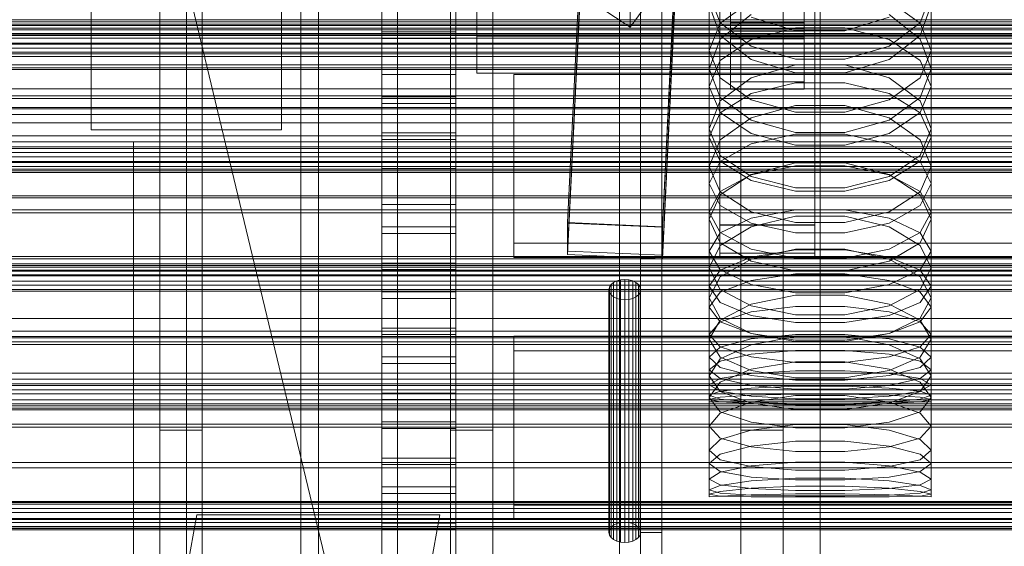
# Model space of a CAD drawing. Header units: millimetres. Extents: x -4738 to 65662, y -68080 to 6847.
# Tile 207 of 256: x -282 to -95, y -34677 to -34577. Entities that reach past the tile are written whole.
import ezdxf

# ---------------------------------------------------------------- set-up
doc = ezdxf.new("R2010")
doc.units = ezdxf.units.MM
for name, color, linetype, lineweight in [('COTAS_O', 1, 'Continuous', 0), ('COTAS_P', 1, 'Continuous', 0), ('frontal_briquetadora', 7, 'Continuous', 0), ('frontal_C01', 7, 'Continuous', 0), ('frontal_C02', 7, 'Continuous', 0), ('frontal_C03', 7, 'Continuous', 0), ('frontal_C04', 7, 'Continuous', 0), ('frontal_mezcladora', 7, 'Continuous', 0), ('frontal_secador', 7, 'Continuous', 0)]:
    doc.layers.add(name, color=color, linetype=linetype, lineweight=lineweight)
doc.dimstyles.new('R19_100', dxfattribs={"dimtxt": 250, "dimasz": 150, "dimexe": 150, "dimexo": 80, "dimgap": 100, "dimtad": 1, "dimtih": 1, "dimtoh": 1, "dimdsep": 46, "dimcen": 0.09, "dimadec": 0, "dimazin": 0, "dimtfac": 1, "dimtdec": 4, "dimtofl": 0, "dimtmove": 0, "dimatfit": 3, "dimfxl": 1, "dimtolj": 1, "dimtzin": 0, "dimarcsym": 0})

# ---------------------------------------------------------------- blocks, each defined once
blk = doc.blocks.new('DIM_R31_49')
at = {"layer": 'COTAS_P'}
for p, q in [((-150, -32300), (550, -32300)), ((550, -32300), (505, -32450)), ((550, -34900), (550, -32300)), ((550, -32300), (595, -32450)), ((550, -34900), (505, -34750)), ((550, -34900), (595, -34750)), ((-150, -34900), (550, -34900))]:
    blk.add_line(p, q, dxfattribs=at)
blk.add_text('2600 P', height=250, rotation=90, dxfattribs=at).set_placement((450, -33600))
blk = doc.blocks.new('DIM_R31_51')
at = {"layer": 'COTAS_O'}
for p, q in [((-650, -33700), (50, -33700)), ((50, -33700), (5, -33850)), ((50, -34900), (50, -33700)), ((50, -33700), (95, -33850)), ((50, -34900), (5, -34750)), ((50, -34900), (95, -34750)), ((-650, -34900), (50, -34900))]:
    blk.add_line(p, q, dxfattribs=at)
blk.add_text('1200 O', height=250, rotation=90, dxfattribs=at).set_placement((-50, -34300))
blk = doc.blocks.new('DIM_R31_52')
at = {"layer": 'COTAS_O'}
for p, q in [((-650, -34200), (-500, -34155)), ((650, -34200), (500, -34155)), ((-650, -34900), (-650, -34200)), ((-650, -34200), (650, -34200)), ((-650, -34200), (-500, -34245)), ((650, -34200), (500, -34245)), ((650, -34900), (650, -34200))]:
    blk.add_line(p, q, dxfattribs=at)
blk.add_text('1300 O', height=250, dxfattribs=at).set_placement((0, -34100))
blk = doc.blocks.new('DIM_R31_57')
at = {"layer": 'COTAS_P'}
for p, q in [((-305, -34680), (395, -34680)), ((395, -34680), (350, -34830)), ((395, -36000), (395, -34680)), ((395, -34680), (440, -34830)), ((395, -36000), (350, -35850)), ((395, -36000), (440, -35850)), ((-305, -36000), (395, -36000))]:
    blk.add_line(p, q, dxfattribs=at)
blk.add_text('1320 P', height=250, rotation=90, dxfattribs=at).set_placement((295, -35340))

msp = doc.modelspace()

# ---------------------------------------------------------------- linework, layer by layer
at = {"layer": 'frontal_briquetadora'}
for p, q in [((-430, -33820), (-223.45, -34680)), ((-210, -34680), (-210, -33820)), ((-210, -34680), (-210, -34260)), ((-210, -34680), (-210, -34305)), ((-164, -34454.149), (-164, -34674)), ((-160, -34674), (-160, -34454.149)), ((-210, -34471), (-210, -34680)), ((-160, -34478.149), (-160, -34698)), ((-160, -34703.142), (-160, -34483.291)), ((-160, -34483.291), (-160, -34691.652)), ((-160, -34698.08), (-160, -34489.719)), ((-160, -34489.719), (-160, -34692.717)), ((-168, -34689.16), (-168, -34492.29)), ((-164, -34695.288), (-164, -34492.29)), ((-160, -34695.288), (-160, -34492.29)), ((-160, -34492.29), (-160, -34689.16)), ((-210, -34496), (-210, -34680)), ((-168, -34497.432), (-168, -34694.302)), ((-160, -34694.302), (-160, -34497.432)), ((-195, -34580), (-195, -34530)), ((-195, -34537), (-195, -34587)), ((-160, -34572.218), (-160, -34584.801)), ((-151, -34571.912), (-151, -34586.193)), ((-151, -34571.912), (-148.92, -34577.459)), ((-111.08, -34577.459), (-109, -34571.912)), ((-109, -34571.912), (-109, -34586.193)), ((-160, -34572.623), (-160, -34585.182)), ((-160, -34585.562), (-160, -34573.027)), ((-143.093, -34573.39), (-148.92, -34577.548)), ((-111.08, -34577.548), (-116.907, -34573.39)), ((-151, -34574.101), (-148.92, -34579.916)), ((-143.094, -34575.925), (-148.92, -34580.562)), ((-111.08, -34580.562), (-116.906, -34575.925)), ((-111.08, -34579.916), (-109, -34574.101)), ((-148.92, -34577.548), (-151, -34582.734)), ((-148.92, -34577.459), (-143.093, -34581.907)), ((-134.674, -34578.991), (-143.094, -34576.409)), ((-116.906, -34576.409), (-125.326, -34578.991)), ((-116.907, -34581.907), (-111.08, -34577.459)), ((-109, -34582.734), (-111.08, -34577.548)), ((-143.093, -34580.641), (-134.673, -34578.443)), ((-125.326, -34578.991), (-134.674, -34578.991)), ((-134.673, -34578.443), (-125.327, -34578.443)), ((-125.327, -34578.443), (-116.907, -34580.641)), ((-195, -34587), (-195, -34580)), ((195, -34580), (-195, -34580)), ((-148.92, -34580.562), (-151, -34586.193)), ((-148.92, -34579.916), (-143.094, -34584.461)), ((-148.92, -34584.6), (-143.093, -34580.641)), ((-116.907, -34580.641), (-111.08, -34584.6)), ((-116.906, -34584.461), (-111.08, -34579.916)), ((-109, -34586.193), (-111.08, -34580.562)), ((-151, -34582.734), (-151, -34597.535)), ((-151, -34582.734), (-148.92, -34587.919)), ((-143.093, -34581.907), (-134.673, -34584.376)), ((-125.327, -34584.376), (-116.907, -34581.907)), ((-111.08, -34587.919), (-109, -34582.734)), ((-109, -34582.734), (-109, -34597.535)), ((-160, -34584.801), (-160, -34596.589)), ((-160, -34585.182), (-160, -34596.944)), ((-151, -34589.538), (-148.92, -34584.6)), ((-143.094, -34584.461), (-134.674, -34586.939)), ((-134.673, -34584.376), (-125.327, -34584.376)), ((-125.326, -34586.939), (-116.906, -34584.461)), ((-111.08, -34584.6), (-109, -34589.538)), ((195, -34587), (-195, -34587)), ((-160, -34597.299), (-160, -34585.562)), ((-148.92, -34591.656), (-151, -34586.193)), ((-143.094, -34587.908), (-134.674, -34585.444)), ((-134.674, -34585.444), (-125.326, -34585.444)), ((-134.674, -34586.939), (-125.326, -34586.939)), ((-125.326, -34585.444), (-116.906, -34587.908)), ((-109, -34586.193), (-111.08, -34591.656)), ((-148.92, -34592.262), (-143.094, -34587.908)), ((-148.92, -34587.919), (-143.093, -34592.078)), ((-143.093, -34590.901), (-134.673, -34588.873)), ((-134.673, -34588.873), (-125.327, -34588.873)), ((-125.327, -34588.873), (-116.907, -34590.901)), ((-116.907, -34592.078), (-111.08, -34587.919)), ((-116.906, -34587.908), (-111.08, -34592.262)), ((-151, -34589.538), (-151, -34604.666)), ((-148.92, -34594.475), (-151, -34589.538)), ((-109, -34589.538), (-111.08, -34594.475)), ((-109, -34589.538), (-109, -34604.666)), ((-151, -34597.535), (-148.92, -34592.262)), ((-148.92, -34594.554), (-143.093, -34590.901)), ((-143.094, -34595.915), (-148.92, -34591.656)), ((-148.92, -34591.656), (-143.094, -34595.915)), ((-143.093, -34592.078), (-134.673, -34594.385)), ((-125.327, -34594.385), (-116.907, -34592.078)), ((-116.907, -34590.901), (-111.08, -34594.554)), ((-111.08, -34591.656), (-116.906, -34595.915)), ((-116.906, -34595.915), (-111.08, -34591.656)), ((-111.08, -34592.262), (-109, -34597.535)), ((-151, -34599.11), (-148.92, -34594.554)), ((-143.093, -34598.435), (-148.92, -34594.475)), ((-134.674, -34593.122), (-143.094, -34595.48)), ((-125.326, -34593.122), (-134.674, -34593.122)), ((-134.673, -34594.385), (-125.327, -34594.385)), ((-116.906, -34595.48), (-125.326, -34593.122)), ((-111.08, -34594.475), (-116.907, -34598.435)), ((-111.08, -34594.554), (-109, -34599.11)), ((-143.094, -34595.48), (-148.92, -34599.639)), ((-134.674, -34598.232), (-143.094, -34595.915)), ((-143.094, -34595.915), (-134.674, -34598.232)), ((-116.906, -34595.915), (-125.326, -34598.232)), ((-125.326, -34598.232), (-116.906, -34595.915)), ((-111.08, -34599.639), (-116.906, -34595.48)), ((-160, -34596.589), (-160, -34607.552)), ((-160, -34596.944), (-160, -34607.881)), ((-160, -34608.209), (-160, -34597.299)), ((-148.92, -34602.633), (-151, -34597.535)), ((-125.326, -34598.232), (-134.674, -34598.232)), ((-109, -34597.535), (-111.08, -34602.634)), ((-151, -34599.11), (-151, -34614.698)), ((-151, -34599.11), (-148.92, -34603.666)), ((-148.92, -34599.639), (-151, -34604.666)), ((-134.673, -34600.632), (-143.093, -34598.435)), ((-134.673, -34598.547), (-143.093, -34600.4)), ((-125.327, -34598.547), (-134.673, -34598.547)), ((-116.907, -34598.435), (-125.327, -34600.632)), ((-116.907, -34600.4), (-125.327, -34598.547)), ((-111.08, -34603.666), (-109, -34599.11)), ((-109, -34604.666), (-111.08, -34599.639)), ((-109, -34599.11), (-109, -34614.698)), ((-143.093, -34600.4), (-148.92, -34603.738)), ((-125.327, -34600.632), (-134.673, -34600.632)), ((-111.08, -34603.738), (-116.907, -34600.4)), ((-148.92, -34603.738), (-151, -34607.901)), ((-143.094, -34606.596), (-148.92, -34602.633)), ((-148.92, -34603.666), (-143.093, -34607.319)), ((-116.907, -34607.319), (-111.08, -34603.666)), ((-111.08, -34602.634), (-116.906, -34606.596)), ((-109, -34607.901), (-111.08, -34603.738)), ((-151, -34604.666), (-148.92, -34609.515)), ((-134.674, -34603.999), (-143.094, -34606.192)), ((-143.093, -34606.298), (-134.673, -34604.564)), ((-125.326, -34603.999), (-134.674, -34603.999)), ((-134.673, -34604.564), (-125.327, -34604.564)), ((-125.327, -34604.564), (-116.907, -34606.298)), ((-116.906, -34606.192), (-125.326, -34603.999)), ((-111.08, -34609.515), (-109, -34604.666)), ((-160, -34607.552), (-160, -34617.661)), ((-143.094, -34606.192), (-148.92, -34610.051)), ((-148.92, -34609.422), (-143.093, -34606.298)), ((-134.674, -34608.746), (-143.094, -34606.596)), ((-143.093, -34607.319), (-134.673, -34609.347)), ((-125.327, -34609.347), (-116.907, -34607.319)), ((-116.906, -34606.596), (-125.326, -34608.746)), ((-116.907, -34606.298), (-111.08, -34609.422)), ((-111.08, -34610.051), (-116.906, -34606.192)), ((-160, -34607.881), (-160, -34617.962)), ((-160, -34618.263), (-160, -34608.209)), ((-151, -34607.901), (-151, -34623.913)), ((-151, -34607.901), (-148.92, -34612.065)), ((-151, -34613.318), (-148.92, -34609.422)), ((-125.326, -34608.746), (-134.674, -34608.746)), ((-134.673, -34609.347), (-125.327, -34609.347)), ((-111.08, -34612.065), (-109, -34607.901)), ((-111.08, -34609.422), (-109, -34613.318)), ((-109, -34607.901), (-109, -34623.913)), ((-148.92, -34610.051), (-151, -34614.698)), ((-148.92, -34609.515), (-143.094, -34613.274)), ((-116.906, -34613.274), (-111.08, -34609.515)), ((-109, -34614.698), (-111.08, -34610.051)), ((-148.92, -34612.065), (-143.093, -34615.403)), ((-143.093, -34614.479), (-134.673, -34612.927)), ((-134.673, -34612.927), (-125.327, -34612.927)), ((-125.327, -34612.927), (-116.907, -34614.479)), ((-116.907, -34615.403), (-111.08, -34612.065)), ((-151, -34613.318), (-151, -34629.59)), ((-148.92, -34617.214), (-151, -34613.318)), ((-148.92, -34619.163), (-151, -34614.698)), ((-148.92, -34617.275), (-143.093, -34614.479)), ((-143.094, -34613.274), (-134.674, -34615.311)), ((-143.094, -34616.105), (-134.674, -34614.083)), ((-134.674, -34614.083), (-125.326, -34614.083)), ((-125.326, -34615.311), (-116.906, -34613.274)), ((-125.326, -34614.083), (-116.906, -34616.105)), ((-116.907, -34614.479), (-111.08, -34617.275)), ((-109, -34613.318), (-111.08, -34617.214)), ((-109, -34614.698), (-111.08, -34619.163)), ((-109, -34613.318), (-109, -34629.59)), ((-148.92, -34619.655), (-143.094, -34616.105)), ((-143.093, -34615.403), (-134.673, -34617.256)), ((-134.674, -34615.311), (-125.326, -34615.311)), ((-125.327, -34617.256), (-116.907, -34615.403)), ((-116.906, -34616.105), (-111.08, -34619.655)), ((-160, -34617.661), (-160, -34626.89)), ((-160, -34617.962), (-160, -34627.164)), ((-160, -34627.437), (-160, -34618.263)), ((-151, -34620.762), (-148.92, -34617.275)), ((-143.093, -34620.338), (-148.92, -34617.214)), ((-134.673, -34617.256), (-125.327, -34617.256)), ((-111.08, -34617.214), (-116.907, -34620.338)), ((-111.08, -34617.275), (-109, -34620.762)), ((-151, -34623.913), (-148.92, -34619.655)), ((-143.094, -34622.61), (-148.92, -34619.163)), ((-134.674, -34620.353), (-143.094, -34622.259)), ((-134.673, -34622.072), (-143.093, -34620.338)), ((-134.673, -34620.476), (-143.093, -34621.842)), ((-125.326, -34620.353), (-134.674, -34620.353)), ((-125.327, -34620.476), (-134.673, -34620.476)), ((-116.907, -34620.338), (-125.327, -34622.072)), ((-116.907, -34621.842), (-125.327, -34620.476)), ((-116.906, -34622.259), (-125.326, -34620.353)), ((-111.08, -34619.163), (-116.906, -34622.61)), ((-111.08, -34619.655), (-109, -34623.913)), ((-151, -34620.762), (-151, -34637.392)), ((-151, -34620.762), (-148.92, -34624.249)), ((-143.093, -34621.842), (-148.92, -34624.303)), ((-143.094, -34622.259), (-148.92, -34625.598)), ((-125.327, -34622.072), (-134.673, -34622.072)), ((-111.08, -34624.303), (-116.907, -34621.842)), ((-111.08, -34625.598), (-116.906, -34622.259)), ((-111.08, -34624.249), (-109, -34620.762)), ((-109, -34620.762), (-109, -34637.392)), ((-148.92, -34627.982), (-151, -34623.913)), ((-148.92, -34624.303), (-151, -34627.373)), ((-148.92, -34624.249), (-143.093, -34627.045)), ((-134.674, -34624.472), (-143.094, -34622.61)), ((-116.906, -34622.61), (-125.326, -34624.472)), ((-116.907, -34627.045), (-111.08, -34624.249)), ((-109, -34623.913), (-111.08, -34627.982)), ((-109, -34627.373), (-111.08, -34624.303)), ((-168.5, -34626.367), (-167.776, -34626.175)), ((-167.776, -34626.175), (-167, -34626.109)), ((-167.776, -34626.175), (-167.776, -34672.137)), ((-167, -34626.109), (-166.224, -34626.175)), ((-167, -34626.109), (-167, -34672.072)), ((-166.224, -34626.175), (-165.5, -34626.367)), ((-166.224, -34626.175), (-166.224, -34672.137)), ((-148.92, -34625.598), (-151, -34629.59)), ((-143.093, -34626.287), (-134.673, -34625.047)), ((-125.326, -34624.472), (-134.674, -34624.472)), ((-134.673, -34625.047), (-125.327, -34625.047)), ((-125.327, -34625.047), (-116.907, -34626.287)), ((-109, -34629.59), (-111.08, -34625.598)), ((-170, -34628.037), (-169.898, -34627.538)), ((-169.898, -34628.536), (-170, -34628.037)), ((-170, -34674), (-170, -34628.037)), ((-169.898, -34627.538), (-169.598, -34627.073)), ((-169.898, -34627.538), (-169.898, -34673.501)), ((-169.598, -34627.073), (-169.121, -34626.674)), ((-169.598, -34627.073), (-169.598, -34673.036)), ((-169.121, -34626.674), (-168.5, -34626.367)), ((-169.121, -34626.674), (-169.121, -34672.636)), ((-168.5, -34626.367), (-168.5, -34672.33)), ((-165.5, -34626.367), (-164.879, -34626.674)), ((-165.5, -34626.367), (-165.5, -34672.33)), ((-164.879, -34626.674), (-164.402, -34627.073)), ((-164.879, -34626.674), (-164.879, -34672.636)), ((-164.402, -34627.073), (-164.102, -34627.538)), ((-164.402, -34627.073), (-164.402, -34673.036)), ((-164.102, -34627.538), (-164, -34628.037)), ((-164.102, -34627.538), (-164.102, -34673.501)), ((-164, -34628.037), (-164.102, -34628.536)), ((-164, -34628.037), (-164, -34674)), ((-160, -34626.89), (-160, -34635.216)), ((-160, -34627.164), (-160, -34635.461)), ((-160, -34635.706), (-160, -34627.437)), ((-151, -34627.373), (-151, -34644.321)), ((-151, -34627.373), (-148.92, -34630.442)), ((-148.92, -34628.522), (-143.093, -34626.287)), ((-143.094, -34631.109), (-148.92, -34627.982)), ((-143.093, -34627.045), (-134.673, -34628.597)), ((-125.327, -34628.597), (-116.907, -34627.045)), ((-116.907, -34626.287), (-111.08, -34628.522)), ((-111.08, -34627.982), (-116.906, -34631.109)), ((-111.08, -34630.442), (-109, -34627.373)), ((-109, -34627.373), (-109, -34644.321)), ((-169.598, -34629.002), (-169.898, -34628.536)), ((-169.898, -34628.536), (-169.898, -34674.499)), ((-169.121, -34629.401), (-169.598, -34629.002)), ((-169.598, -34629.002), (-169.598, -34674.964)), ((-168.5, -34629.707), (-169.121, -34629.401)), ((-169.121, -34629.401), (-169.121, -34675.364)), ((-167.776, -34629.9), (-168.5, -34629.707)), ((-168.5, -34629.707), (-168.5, -34675.67)), ((-167, -34629.966), (-167.776, -34629.9)), ((-167.776, -34629.9), (-167.776, -34675.863)), ((-166.224, -34629.9), (-167, -34629.966)), ((-167, -34629.966), (-167, -34675.928)), ((-165.5, -34629.707), (-166.224, -34629.9)), ((-166.224, -34629.9), (-166.224, -34675.863)), ((-164.879, -34629.401), (-165.5, -34629.707)), ((-165.5, -34629.707), (-165.5, -34675.67)), ((-164.402, -34629.002), (-164.879, -34629.401)), ((-164.879, -34629.401), (-164.879, -34675.364)), ((-164.102, -34628.536), (-164.402, -34629.002)), ((-164.402, -34629.002), (-164.402, -34674.964)), ((-164.102, -34628.536), (-164.102, -34674.499)), ((-151, -34631.309), (-148.92, -34628.522)), ((-151, -34629.59), (-148.92, -34633.39)), ((-134.674, -34629.063), (-143.094, -34630.791)), ((-125.326, -34629.063), (-134.674, -34629.063)), ((-134.673, -34628.597), (-125.327, -34628.597)), ((-116.906, -34630.791), (-125.326, -34629.063)), ((-111.08, -34628.522), (-109, -34631.309)), ((-111.08, -34633.39), (-109, -34629.59)), ((-151, -34631.309), (-151, -34648.447)), ((-148.92, -34634.097), (-151, -34631.309)), ((-148.92, -34630.442), (-143.093, -34632.904)), ((-143.094, -34630.791), (-148.92, -34633.807)), ((-134.674, -34632.791), (-143.094, -34631.109)), ((-143.093, -34632.248), (-134.673, -34631.199)), ((-134.673, -34631.199), (-125.327, -34631.199)), ((-125.327, -34631.199), (-116.907, -34632.248)), ((-116.906, -34631.109), (-125.326, -34632.791)), ((-116.907, -34632.904), (-111.08, -34630.442)), ((-111.08, -34633.807), (-116.906, -34630.791)), ((-109, -34631.309), (-111.08, -34634.097)), ((-109, -34631.309), (-109, -34648.447)), ((-148.92, -34634.139), (-143.093, -34632.248)), ((-148.92, -34633.39), (-143.094, -34636.299)), ((-143.093, -34632.904), (-134.673, -34634.27)), ((-125.326, -34632.791), (-134.674, -34632.791)), ((-125.327, -34634.27), (-116.907, -34632.904)), ((-116.907, -34632.248), (-111.08, -34634.139)), ((-116.906, -34636.299), (-111.08, -34633.39)), ((-160, -34635.216), (-160, -34642.617)), ((-160, -34635.461), (-160, -34642.833)), ((-148.92, -34633.807), (-151, -34637.392)), ((-151, -34636.498), (-148.92, -34634.139)), ((-143.093, -34636.332), (-148.92, -34634.097)), ((-134.673, -34634.27), (-125.327, -34634.27)), ((-111.08, -34634.097), (-116.907, -34636.332)), ((-109, -34637.392), (-111.08, -34633.807)), ((-111.08, -34634.139), (-109, -34636.498)), ((-160, -34643.049), (-160, -34635.706)), ((-151, -34636.498), (-151, -34653.884)), ((-151, -34636.498), (-148.92, -34638.856)), ((-148.92, -34640.781), (-151, -34637.392)), ((-143.093, -34637.349), (-148.92, -34638.892)), ((-143.094, -34636.299), (-134.674, -34637.86)), ((-143.094, -34638.466), (-134.674, -34636.92)), ((-134.673, -34637.572), (-143.093, -34636.332)), ((-134.673, -34636.493), (-143.093, -34637.349)), ((-134.674, -34636.92), (-125.326, -34636.92)), ((-125.327, -34636.493), (-134.673, -34636.493)), ((-116.907, -34636.332), (-125.327, -34637.572)), ((-116.907, -34637.349), (-125.327, -34636.493)), ((-125.326, -34637.86), (-116.906, -34636.299)), ((-125.326, -34636.92), (-116.906, -34638.466)), ((-111.08, -34638.892), (-116.907, -34637.349)), ((-111.08, -34638.856), (-109, -34636.498)), ((-109, -34637.392), (-111.08, -34640.781)), ((-109, -34636.498), (-109, -34653.884)), ((-148.92, -34638.892), (-151, -34640.815)), ((-148.92, -34641.151), (-143.094, -34638.466)), ((-148.92, -34638.856), (-143.093, -34640.747)), ((-134.674, -34637.86), (-125.326, -34637.86)), ((-125.327, -34637.572), (-134.673, -34637.572)), ((-116.907, -34640.747), (-111.08, -34638.856)), ((-116.906, -34638.466), (-111.08, -34641.151)), ((-109, -34640.815), (-111.08, -34638.892)), ((-151, -34640.815), (-151, -34658.409)), ((-151, -34640.815), (-148.92, -34642.739)), ((-151, -34644.321), (-148.92, -34641.151)), ((-148.92, -34641.573), (-143.093, -34640.265)), ((-143.094, -34643.357), (-148.92, -34640.781)), ((-143.093, -34640.265), (-134.673, -34639.539)), ((-143.093, -34640.747), (-134.673, -34641.797)), ((-134.673, -34639.539), (-125.327, -34639.539)), ((-125.327, -34639.539), (-116.907, -34640.265)), ((-125.327, -34641.797), (-116.907, -34640.747)), ((-116.907, -34640.265), (-111.08, -34641.573)), ((-111.08, -34640.781), (-116.906, -34643.357)), ((-111.08, -34642.739), (-109, -34640.815)), ((-111.08, -34641.151), (-109, -34644.321)), ((-109, -34640.815), (-109, -34658.409)), ((-160, -34642.617), (-160, -34649.075)), ((-160, -34642.833), (-160, -34649.261)), ((-160, -34649.447), (-160, -34643.049)), ((-151, -34643.204), (-148.92, -34641.573)), ((-148.92, -34642.739), (-143.093, -34644.281)), ((-134.674, -34641.675), (-143.094, -34643.097)), ((-125.326, -34641.675), (-134.674, -34641.675)), ((-134.673, -34641.797), (-125.327, -34641.797)), ((-116.906, -34643.097), (-125.326, -34641.675)), ((-116.907, -34644.281), (-111.08, -34642.739)), ((-111.08, -34641.573), (-109, -34643.204)), ((-151, -34643.204), (-151, -34660.914)), ((-148.92, -34644.835), (-151, -34643.204)), ((-148.92, -34647.291), (-151, -34644.321)), ((-151, -34646.048), (-148.92, -34644.859)), ((-143.094, -34643.097), (-148.92, -34645.558)), ((-148.92, -34644.859), (-143.093, -34643.905)), ((-143.093, -34646.144), (-148.92, -34644.835)), ((-134.674, -34644.733), (-143.094, -34643.357)), ((-143.093, -34643.905), (-134.673, -34643.376)), ((-143.093, -34644.281), (-134.673, -34645.137)), ((-125.326, -34644.733), (-134.674, -34644.733)), ((-134.673, -34643.376), (-125.327, -34643.376)), ((-125.327, -34643.376), (-116.907, -34643.905)), ((-125.327, -34645.137), (-116.907, -34644.281)), ((-116.906, -34643.357), (-125.326, -34644.733)), ((-116.907, -34643.905), (-111.08, -34644.859)), ((-111.08, -34644.835), (-116.907, -34646.144)), ((-111.08, -34645.558), (-116.906, -34643.097)), ((-109, -34643.204), (-111.08, -34644.835)), ((-109, -34644.321), (-111.08, -34647.291)), ((-111.08, -34644.859), (-109, -34646.048)), ((-109, -34643.204), (-109, -34660.914)), ((-148.92, -34645.558), (-151, -34648.447)), ((-151, -34646.048), (-151, -34663.894)), ((-151, -34646.048), (-148.92, -34647.238)), ((-143.093, -34646.656), (-148.92, -34647.254)), ((-134.673, -34646.869), (-143.093, -34646.144)), ((-134.673, -34646.325), (-143.093, -34646.656)), ((-134.673, -34645.137), (-125.327, -34645.137)), ((-125.327, -34646.325), (-134.673, -34646.325)), ((-116.907, -34646.144), (-125.327, -34646.869)), ((-116.907, -34646.656), (-125.327, -34646.325)), ((-111.08, -34647.254), (-116.907, -34646.656)), ((-109, -34648.447), (-111.08, -34645.558)), ((-111.08, -34647.238), (-109, -34646.048)), ((-109, -34646.048), (-109, -34663.894)), ((-148.92, -34647.254), (-151, -34647.998)), ((-151, -34647.998), (-151, -34665.938)), ((-151, -34647.998), (-148.92, -34648.743)), ((-151, -34648.799), (-148.92, -34648.352)), ((-151, -34648.447), (-148.92, -34651.133)), ((-148.92, -34647.238), (-143.093, -34648.191)), ((-143.094, -34649.528), (-148.92, -34647.291)), ((-148.92, -34648.352), (-143.093, -34647.994)), ((-134.674, -34648.069), (-143.094, -34649.303)), ((-143.093, -34647.994), (-134.673, -34647.795)), ((-143.093, -34648.191), (-134.673, -34648.721)), ((-125.326, -34648.069), (-134.674, -34648.069)), ((-125.327, -34646.869), (-134.673, -34646.869)), ((-134.673, -34647.795), (-125.327, -34647.795)), ((-125.327, -34647.795), (-116.907, -34647.994)), ((-125.327, -34648.721), (-116.907, -34648.191)), ((-116.906, -34649.303), (-125.326, -34648.069)), ((-116.907, -34648.191), (-111.08, -34647.238)), ((-116.907, -34647.994), (-111.08, -34648.352)), ((-111.08, -34647.291), (-116.906, -34649.528)), ((-109, -34647.998), (-111.08, -34647.254)), ((-111.08, -34648.743), (-109, -34647.998)), ((-111.08, -34648.352), (-109, -34648.799)), ((-111.08, -34651.133), (-109, -34648.447)), ((-109, -34647.998), (-109, -34665.938)), ((-160, -34649.075), (-160, -34654.572)), ((-160, -34649.261), (-160, -34654.728)), ((-160, -34654.883), (-160, -34649.447)), ((-151, -34648.799), (-151, -34666.778)), ((-148.92, -34649.246), (-151, -34648.799)), ((-151, -34649.25), (-151, -34667.25)), ((-151, -34649.25), (-148.92, -34649.25)), ((-148.92, -34648.743), (-143.093, -34649.34)), ((-143.093, -34649.605), (-148.92, -34649.246)), ((-148.92, -34649.25), (-143.093, -34649.25)), ((-143.094, -34649.303), (-148.92, -34651.424)), ((-134.674, -34650.715), (-143.094, -34649.528)), ((-143.093, -34649.25), (-134.673, -34649.25)), ((-143.093, -34649.34), (-134.673, -34649.671)), ((-134.673, -34649.804), (-143.093, -34649.605)), ((-134.673, -34648.721), (-125.327, -34648.721)), ((-134.673, -34649.25), (-125.327, -34649.25)), ((-134.673, -34649.671), (-125.327, -34649.671)), ((-125.327, -34649.804), (-134.673, -34649.804)), ((-125.327, -34649.25), (-116.907, -34649.25)), ((-125.327, -34649.671), (-116.907, -34649.34)), ((-116.907, -34649.605), (-125.327, -34649.804)), ((-116.906, -34649.528), (-125.326, -34650.715)), ((-116.907, -34649.34), (-111.08, -34648.743)), ((-111.08, -34649.246), (-116.907, -34649.605)), ((-116.907, -34649.25), (-111.08, -34649.25)), ((-111.08, -34651.424), (-116.906, -34649.303)), ((-109, -34648.799), (-111.08, -34649.246)), ((-111.08, -34649.25), (-109, -34649.25)), ((-109, -34648.799), (-109, -34666.778)), ((-109, -34649.25), (-109, -34667.25)), ((-148.92, -34651.424), (-151, -34653.884)), ((-148.92, -34651.133), (-143.094, -34653.142)), ((-125.326, -34650.715), (-134.674, -34650.715)), ((-116.906, -34653.142), (-111.08, -34651.133)), ((-109, -34653.884), (-111.08, -34651.424)), ((-148.92, -34656.141), (-151, -34653.884)), ((-143.094, -34653.142), (-134.674, -34654.2)), ((-143.094, -34654.607), (-134.674, -34653.565)), ((-134.674, -34653.565), (-125.326, -34653.565)), ((-134.674, -34654.2), (-125.326, -34654.2)), ((-125.326, -34654.2), (-116.906, -34653.142)), ((-125.326, -34653.565), (-116.906, -34654.607)), ((-109, -34653.884), (-111.08, -34656.141)), ((-160, -34654.572), (-160, -34659.095)), ((-160, -34654.728), (-160, -34659.221)), ((-160, -34659.345), (-160, -34654.883)), ((-148.92, -34656.382), (-143.094, -34654.607)), ((-116.906, -34654.607), (-111.08, -34656.382)), ((-151, -34658.409), (-148.92, -34656.382)), ((-143.094, -34657.802), (-148.92, -34656.141)), ((-143.094, -34657.636), (-148.92, -34659.178)), ((-134.674, -34656.722), (-143.094, -34657.636)), ((-134.674, -34658.667), (-143.094, -34657.802)), ((-125.326, -34656.723), (-134.674, -34656.722)), ((-116.906, -34657.636), (-125.326, -34656.723)), ((-116.906, -34657.802), (-125.326, -34658.667)), ((-111.08, -34656.141), (-116.906, -34657.802)), ((-111.08, -34659.178), (-116.906, -34657.636)), ((-111.08, -34656.382), (-109, -34658.409)), ((-160, -34659.095), (-160, -34662.632)), ((-160, -34659.221), (-160, -34662.727)), ((-160, -34662.82), (-160, -34659.345)), ((-148.92, -34660.23), (-151, -34658.409)), ((-148.92, -34659.178), (-151, -34660.914)), ((-125.326, -34658.667), (-134.674, -34658.667)), ((-109, -34658.409), (-111.08, -34660.23)), ((-109, -34660.914), (-111.08, -34659.178)), ((-151, -34660.914), (-148.92, -34662.441)), ((-143.094, -34661.54), (-148.92, -34660.23)), ((-143.094, -34661.41), (-148.92, -34662.6)), ((-134.674, -34660.692), (-143.094, -34661.41)), ((-134.674, -34662.209), (-143.094, -34661.54)), ((-125.326, -34660.692), (-134.674, -34660.692)), ((-116.906, -34661.41), (-125.326, -34660.692)), ((-116.906, -34661.54), (-125.326, -34662.209)), ((-111.08, -34660.23), (-116.906, -34661.54)), ((-111.08, -34662.6), (-116.906, -34661.41)), ((-111.08, -34662.441), (-109, -34660.914)), ((-160, -34662.632), (-160, -34665.174)), ((-160, -34662.727), (-160, -34665.237)), ((-160, -34665.3), (-160, -34662.82)), ((-148.92, -34662.6), (-151, -34663.894)), ((-148.92, -34662.441), (-143.094, -34663.515)), ((-143.094, -34663.515), (-134.674, -34664.053)), ((-125.326, -34662.209), (-134.674, -34662.209)), ((-125.326, -34664.053), (-116.906, -34663.515)), ((-116.906, -34663.515), (-111.08, -34662.441)), ((-109, -34663.894), (-111.08, -34662.6)), ((-160, -34665.174), (-160, -34666.715)), ((-160, -34665.237), (-160, -34666.747)), ((-160, -34666.778), (-160, -34665.3)), ((-148.92, -34664.979), (-151, -34663.894)), ((-151, -34665.938), (-148.92, -34665.088)), ((-148.92, -34665.088), (-143.094, -34664.254)), ((-143.094, -34665.696), (-148.92, -34664.979)), ((-143.094, -34664.254), (-134.674, -34663.732)), ((-134.674, -34665.239), (-143.094, -34665.629)), ((-134.674, -34663.732), (-125.326, -34663.732)), ((-134.674, -34664.053), (-125.326, -34664.053)), ((-125.326, -34665.239), (-134.674, -34665.239)), ((-125.326, -34663.732), (-116.906, -34664.254)), ((-116.906, -34665.629), (-125.326, -34665.239)), ((-116.906, -34664.254), (-111.08, -34665.088)), ((-111.08, -34664.979), (-116.906, -34665.696)), ((-109, -34663.894), (-111.08, -34664.979)), ((-111.08, -34665.088), (-109, -34665.938)), ((-160, -34666.715), (-160, -34667.25)), ((-160, -34666.747), (-160, -34667.25)), ((-160, -34667.25), (-160, -34666.778)), ((-148.92, -34666.577), (-151, -34665.938)), ((-148.92, -34666.225), (-151, -34666.778)), ((-151, -34666.778), (-148.92, -34667.119)), ((-148.92, -34667.144), (-151, -34667.25)), ((-143.094, -34665.629), (-148.92, -34666.225)), ((-143.094, -34666.937), (-148.92, -34666.577)), ((-143.094, -34666.906), (-148.92, -34667.144)), ((-148.92, -34667.119), (-143.094, -34667.24)), ((-134.674, -34666.036), (-143.094, -34665.696)), ((-134.674, -34666.715), (-143.094, -34666.906)), ((-134.674, -34667.078), (-143.094, -34666.937)), ((-143.094, -34667.24), (-134.674, -34667.248)), ((-125.326, -34666.036), (-134.674, -34666.036)), ((-125.326, -34666.715), (-134.674, -34666.715)), ((-125.326, -34667.078), (-134.674, -34667.078)), ((-134.674, -34667.248), (-125.326, -34667.248)), ((-116.906, -34665.696), (-125.326, -34666.036)), ((-116.906, -34666.906), (-125.326, -34666.715)), ((-116.906, -34666.937), (-125.326, -34667.078)), ((-125.326, -34667.248), (-116.906, -34667.24)), ((-111.08, -34666.225), (-116.906, -34665.629)), ((-111.08, -34666.577), (-116.906, -34666.937)), ((-111.08, -34667.144), (-116.906, -34666.906)), ((-116.906, -34667.24), (-111.08, -34667.119)), ((-109, -34665.938), (-111.08, -34666.577)), ((-109, -34666.778), (-111.08, -34666.225)), ((-111.08, -34667.119), (-109, -34666.778)), ((-109, -34667.25), (-111.08, -34667.144)), ((-169.121, -34672.636), (-169.598, -34673.036)), ((-168.5, -34672.33), (-169.121, -34672.636)), ((-167.776, -34672.137), (-168.5, -34672.33)), ((-167, -34672.072), (-167.776, -34672.137)), ((-166.224, -34672.137), (-167, -34672.072)), ((-165.5, -34672.33), (-166.224, -34672.137)), ((-164.879, -34672.636), (-165.5, -34672.33)), ((-164.402, -34673.036), (-164.879, -34672.636)), ((-169.898, -34673.501), (-170, -34674)), ((-170, -34674), (-169.898, -34674.499)), ((-169.598, -34673.036), (-169.898, -34673.501)), ((-169.898, -34674.499), (-169.598, -34674.964)), ((-164.102, -34673.501), (-164.402, -34673.036)), ((-164.402, -34674.964), (-164.102, -34674.499)), ((-164, -34674), (-164.102, -34673.501)), ((-164.102, -34674.499), (-164, -34674)), ((-164, -34674), (-164, -34695.288)), ((-164, -34674), (-160, -34674)), ((-160, -34695.288), (-160, -34674)), ((-169.598, -34674.964), (-169.121, -34675.364)), ((-169.121, -34675.364), (-168.5, -34675.67)), ((-168.5, -34675.67), (-167.776, -34675.863)), ((-167.776, -34675.863), (-167, -34675.928)), ((-167, -34675.928), (-166.224, -34675.863)), ((-166.224, -34675.863), (-165.5, -34675.67)), ((-165.5, -34675.67), (-164.879, -34675.364)), ((-164.879, -34675.364), (-164.402, -34674.964))]:
    msp.add_line(p, q, dxfattribs=at)
at = {"layer": 'frontal_C01'}
for p, q in [((-250, -33373.251), (-250, -35948.844)), ((-250, -35953.656), (-250, -33378.064)), ((-228.298, -34453.88), (-228.298, -34716.493)), ((-228.298, -34722.274), (-228.298, -34459.66)), ((-130, -34782.805), (-130, -34520.192)), ((-130, -34525.972), (-130, -34788.585)), ((-147, -34577.472), (-147, -34531.249)), ((-133, -34531.249), (-133, -34577.472)), ((-147, -34533.945), (-147, -34580.168)), ((-133, -34580.168), (-133, -34533.945)), ((-177.811, -34615.322), (-174.943, -34555.534)), ((-156.962, -34556.333), (-159.83, -34616.122)), ((-177.811, -34620.716), (-174.943, -34560.927)), ((-159.83, -34621.515), (-156.962, -34561.727)), ((-147, -34579.051), (-147, -34566.109)), ((-133, -34566.109), (-133, -34579.051)), ((-149, -34615.721), (-149, -34569.884)), ((-131, -34569.884), (-131, -34615.721)), ((-149, -34621.113), (-149, -34575.276)), ((-147, -34575.739), (-147, -34588.68)), ((-133, -34588.68), (-133, -34575.739)), ((-131, -34621.113), (-131, -34575.276)), ((-133, -34577.472), (-147, -34577.472)), ((-147, -34577.472), (-147, -34580.168)), ((-133, -34580.168), (-133, -34577.472)), ((-133, -34579.051), (-147, -34579.051)), ((-147, -34579.051), (-147, -34588.68)), ((-133, -34588.68), (-133, -34579.051)), ((-147, -34580.168), (-133, -34580.168)), ((430, -34586.343), (-430, -34586.343)), ((-147, -34588.68), (-133, -34588.68)), ((430, -34591.343), (-430, -34591.343)), ((-425, -34610.606), (425, -34610.606)), ((-159.83, -34616.122), (-177.811, -34615.322)), ((-177.811, -34615.322), (-177.811, -34620.716)), ((-159.83, -34621.515), (-159.83, -34616.122)), ((-131, -34615.721), (-149, -34615.721)), ((-149, -34615.721), (-149, -34621.113)), ((-131, -34621.113), (-131, -34615.721)), ((425, -34622.162), (-425, -34622.162)), ((-177.811, -34620.716), (-159.83, -34621.515)), ((-149, -34621.113), (-131, -34621.113)), ((425, -34624.302), (-425, -34624.302)), ((-425, -34635.858), (425, -34635.858)), ((-450, -34660.756), (450, -34660.756)), ((450, -34671.541), (-450, -34671.541))]:
    msp.add_line(p, q, dxfattribs=at)
at = {"layer": 'frontal_C02'}
for p, q in [((-250, -32921.727), (-250, -35767.183)), ((-250, -35771.953), (-250, -32926.497)), ((-228.298, -34455.696), (-228.298, -34746.19)), ((-228.298, -34751.921), (-228.298, -34461.426)), ((-130, -34811.926), (-130, -34521.432)), ((-130, -34527.162), (-130, -34817.656)), ((-147, -34578.55), (-147, -34532.731)), ((-133, -34532.731), (-133, -34578.55)), ((-147, -34535.712), (-147, -34581.53)), ((-133, -34581.53), (-133, -34535.712)), ((-177.811, -34615.423), (-174.943, -34556.157)), ((-156.962, -34556.95), (-159.83, -34616.216)), ((-177.811, -34621.385), (-174.943, -34562.119)), ((-165.983, -34578.34), (-165.926, -34564.033)), ((-159.83, -34622.178), (-156.962, -34562.912)), ((-147, -34580.515), (-147, -34566.209)), ((-133, -34566.209), (-133, -34580.515)), ((-177.451, -34570.671), (-165.983, -34578.34)), ((-165.983, -34578.34), (-160.247, -34570.523)), ((-149, -34615.818), (-149, -34570.382)), ((-131, -34570.382), (-131, -34615.818)), ((-147, -34575.754), (-147, -34590.061)), ((-133, -34590.061), (-133, -34575.754)), ((-149, -34621.779), (-149, -34576.343)), ((-131, -34621.779), (-131, -34576.343)), ((-133, -34578.55), (-147, -34578.55)), ((-147, -34578.55), (-147, -34581.53)), ((-133, -34581.53), (-133, -34578.55)), ((-133, -34580.515), (-147, -34580.515)), ((-147, -34580.515), (-147, -34590.061)), ((-147, -34581.53), (-133, -34581.53)), ((-133, -34590.061), (-133, -34580.515)), ((-147, -34590.061), (-133, -34590.061)), ((-450, -34591.833), (450, -34591.833)), ((-559, -34596.399), (559, -34596.399)), ((450, -34603.756), (-450, -34603.756)), ((-425, -34610.274), (425, -34610.274)), ((-159.83, -34616.216), (-177.811, -34615.423)), ((-177.811, -34615.423), (-177.811, -34621.385)), ((-159.83, -34622.178), (-159.83, -34616.216)), ((-131, -34615.818), (-149, -34615.818)), ((-149, -34615.818), (-149, -34621.779)), ((-131, -34621.779), (-131, -34615.818)), ((425, -34621.728), (-425, -34621.728)), ((-177.811, -34621.385), (-159.83, -34622.178)), ((-149, -34621.779), (-131, -34621.779)), ((450, -34625.243), (-450, -34625.243)), ((425, -34625.415), (-425, -34625.415)), ((-450, -34637.165), (450, -34637.165)), ((-425, -34636.869), (425, -34636.869)), ((-559, -34638.399), (559, -34638.399))]:
    msp.add_line(p, q, dxfattribs=at)
at = {"layer": 'frontal_C03'}
for p, q in [((1250, -34578.508), (-1250, -34578.508)), ((1250, -34578.825), (-1250, -34578.825)), ((1250, -34579.537), (-1250, -34579.537)), ((1250, -34579.619), (-1250, -34579.619)), ((1250, -34579.914), (-1250, -34579.914)), ((-1250, -34580.383), (1250, -34580.383)), ((1250, -34581.506), (-1250, -34581.506)), ((1250, -34582.27), (-1250, -34582.27)), ((1250, -34583.064), (-1250, -34583.064)), ((1250, -34583.38), (-1250, -34583.38)), ((1250, -34600.966), (-1250, -34600.966)), ((1250, -34601.282), (-1250, -34601.282)), ((1250, -34602.076), (-1250, -34602.076)), ((-1250, -34602.84), (1250, -34602.84)), ((1250, -34603.963), (-1250, -34603.963)), ((1250, -34604.727), (-1250, -34604.727)), ((1250, -34605.521), (-1250, -34605.521)), ((1250, -34605.838), (-1250, -34605.838)), ((1250, -34623.423), (-1250, -34623.423)), ((1250, -34623.74), (-1250, -34623.74)), ((1250, -34624.534), (-1250, -34624.534)), ((-1250, -34625.298), (1250, -34625.298)), ((1250, -34626.421), (-1250, -34626.421)), ((1250, -34627.185), (-1250, -34627.185)), ((1250, -34627.979), (-1250, -34627.979)), ((1250, -34628.296), (-1250, -34628.296)), ((1250, -34645.881), (-1250, -34645.881)), ((1250, -34646.197), (-1250, -34646.197)), ((1250, -34646.991), (-1250, -34646.991)), ((-1250, -34647.756), (1250, -34647.756)), ((1250, -34648.879), (-1250, -34648.879)), ((1250, -34649.643), (-1250, -34649.643)), ((1250, -34650.437), (-1250, -34650.437)), ((1250, -34650.753), (-1250, -34650.753)), ((1250, -34668.339), (-1250, -34668.339)), ((1250, -34668.655), (-1250, -34668.655)), ((1250, -34669.449), (-1250, -34669.449)), ((-1250, -34670.213), (1250, -34670.213)), ((1250, -34671.336), (-1250, -34671.336)), ((1250, -34672.1), (-1250, -34672.1)), ((1250, -34672.894), (-1250, -34672.894)), ((1250, -34673.211), (-1250, -34673.211))]:
    msp.add_line(p, q, dxfattribs=at)
at = {"layer": 'frontal_C04'}
for p, q in [((-225, -35487.488), (-225, -34411.606)), ((-225, -34417.244), (-225, -35493.126)), ((-250, -34440.737), (-250, -34605.183)), ((-250, -35516.618), (-250, -34440.737)), ((-225, -34605.183), (-225, -34440.737)), ((-225, -34440.737), (-225, -35516.618)), ((-268, -34597.721), (-268, -34537.721)), ((-232, -34597.721), (-232, -34537.721)), ((-213, -34543.488), (-213, -34579.196)), ((-199, -34579.196), (-199, -34543.488)), ((-213, -34586.036), (-213, -34550.328)), ((-199, -34550.328), (-199, -34586.036)), ((-213, -34555.8), (-213, -34591.509)), ((-199, -34591.509), (-199, -34555.8)), ((-225, -35634.08), (-225, -34558.198)), ((-213, -34598.349), (-213, -34562.641)), ((-199, -34562.641), (-199, -34598.349)), ((-225, -34563.836), (-225, -35639.718)), ((-213, -34568.113), (-213, -34603.821)), ((-199, -34603.821), (-199, -34568.113)), ((-213, -34610.662), (-213, -34574.953)), ((-199, -34574.953), (-199, -34610.662)), ((-213, -34579.196), (-199, -34579.196)), ((-213, -34579.196), (-213, -34586.036)), ((-199, -34579.196), (-199, -34586.036)), ((-199, -34580.426), (-213, -34580.426)), ((-213, -34580.426), (-213, -34616.134)), ((-213, -34587.266), (-213, -34580.426)), ((-199, -34616.134), (-199, -34580.426)), ((-199, -34580.426), (-199, -34587.266)), ((-199, -34586.036), (-213, -34586.036)), ((-213, -34587.266), (-199, -34587.266)), ((-213, -34622.974), (-213, -34587.266)), ((-199, -34587.266), (-199, -34622.974)), ((188, -34587.263), (-188, -34587.263)), ((-188, -34587.263), (-188, -34619.212)), ((-188, -34589.999), (-188, -34587.263)), ((-188, -34589.999), (188, -34589.999)), ((-188, -34621.948), (-188, -34589.999)), ((-213, -34591.509), (-199, -34591.509)), ((-213, -34591.509), (-213, -34598.349)), ((-199, -34591.509), (-199, -34598.349)), ((-199, -34592.738), (-213, -34592.738)), ((-213, -34592.738), (-213, -34628.447)), ((-213, -34599.579), (-213, -34592.738)), ((-199, -34628.447), (-199, -34592.738)), ((-199, -34592.738), (-199, -34599.579)), ((-268, -34597.721), (-232, -34597.721)), ((-199, -34598.349), (-213, -34598.349)), ((-213, -34599.579), (-199, -34599.579)), ((-213, -34635.287), (-213, -34599.579)), ((-199, -34599.579), (-199, -34635.287)), ((-213, -34603.821), (-199, -34603.821)), ((-213, -34603.821), (-213, -34610.662)), ((-199, -34603.821), (-199, -34610.662)), ((-250, -34605.183), (-225, -34605.183)), ((-250, -34605.183), (-250, -35681.065)), ((-225, -34605.183), (-225, -35681.065)), ((-199, -34605.051), (-213, -34605.051)), ((-213, -34605.051), (-213, -34640.76)), ((-213, -34611.892), (-213, -34605.051)), ((-199, -34640.76), (-199, -34605.051)), ((-199, -34605.051), (-199, -34611.892)), ((-199, -34610.662), (-213, -34610.662)), ((-213, -34611.892), (-199, -34611.892)), ((-213, -34647.6), (-213, -34611.892)), ((-199, -34611.892), (-199, -34647.6)), ((-213, -34616.134), (-199, -34616.134)), ((-213, -34616.134), (-213, -34622.974)), ((-199, -34616.134), (-199, -34622.974)), ((-199, -34617.364), (-213, -34617.364)), ((-213, -34617.364), (-213, -34653.072)), ((-213, -34624.204), (-213, -34617.364)), ((-199, -34653.072), (-199, -34617.364)), ((-199, -34617.364), (-199, -34624.204)), ((-188, -34619.212), (188, -34619.212)), ((-188, -34619.212), (-188, -34621.948)), ((188, -34621.948), (-188, -34621.948)), ((-199, -34622.974), (-213, -34622.974)), ((-213, -34624.204), (-199, -34624.204)), ((-213, -34659.913), (-213, -34624.204)), ((-199, -34624.204), (-199, -34659.913)), ((-213, -34628.447), (-199, -34628.447)), ((-213, -34628.447), (-213, -34635.287)), ((-199, -34629.677), (-213, -34629.677)), ((-213, -34629.677), (-213, -34665.385)), ((-213, -34636.517), (-213, -34629.677)), ((-199, -34628.447), (-199, -34635.287)), ((-199, -34665.385), (-199, -34629.677)), ((-199, -34629.677), (-199, -34636.517)), ((-199, -34635.287), (-213, -34635.287)), ((-213, -34636.517), (-199, -34636.517)), ((-213, -34672.225), (-213, -34636.517)), ((-199, -34636.517), (-199, -34672.225)), ((188, -34636.856), (-188, -34636.856)), ((-188, -34636.856), (-188, -34668.805)), ((-188, -34639.592), (-188, -34636.856)), ((-213, -34640.76), (-199, -34640.76)), ((-213, -34640.76), (-213, -34647.6)), ((-199, -34640.76), (-199, -34647.6)), ((-188, -34639.592), (188, -34639.592)), ((-188, -34671.541), (-188, -34639.592)), ((-199, -34641.989), (-213, -34641.989)), ((-213, -34641.989), (-213, -34677.698)), ((-213, -34648.83), (-213, -34641.989)), ((-199, -34677.698), (-199, -34641.989)), ((-199, -34641.989), (-199, -34648.83)), ((-199, -34647.6), (-213, -34647.6)), ((-213, -34648.83), (-199, -34648.83)), ((-213, -34684.538), (-213, -34648.83)), ((-199, -34648.83), (-199, -34684.538)), ((-213, -34653.072), (-199, -34653.072)), ((-213, -34653.072), (-213, -34659.913)), ((-199, -34653.072), (-199, -34659.913)), ((-199, -34654.302), (-213, -34654.302)), ((-213, -34654.302), (-213, -34690.01)), ((-213, -34661.143), (-213, -34654.302)), ((-199, -34690.01), (-199, -34654.302)), ((-199, -34654.302), (-199, -34661.143)), ((-199, -34659.913), (-213, -34659.913)), ((-213, -34661.143), (-199, -34661.143)), ((-213, -34696.851), (-213, -34661.143)), ((-199, -34661.143), (-199, -34696.851)), ((-213, -34665.385), (-199, -34665.385)), ((-213, -34665.385), (-213, -34672.225)), ((-199, -34665.385), (-199, -34672.225)), ((-199, -34666.615), (-213, -34666.615)), ((-213, -34666.615), (-213, -34702.323)), ((-213, -34673.455), (-213, -34666.615)), ((-199, -34702.323), (-199, -34666.615)), ((-199, -34666.615), (-199, -34673.455)), ((-188, -34668.805), (188, -34668.805)), ((-188, -34668.805), (-188, -34671.541)), ((-488, -35988), (-248, -34670.697)), ((-442, -35988), (-202, -34670.697)), ((-248, -34670.697), (-202, -34670.697)), ((-199, -34672.225), (-213, -34672.225)), ((188, -34671.541), (-188, -34671.541)), ((-213, -34673.455), (-199, -34673.455)), ((-213, -34709.164), (-213, -34673.455)), ((-199, -34673.455), (-199, -34709.164))]:
    msp.add_line(p, q, dxfattribs=at)
at = {"layer": 'frontal_mezcladora'}
for p, q in [((-255, -34590), (-255, -34525.346)), ((-247, -34590), (-247, -34525.346)), ((-200, -34590), (-200, -34525.346)), ((-192, -34590), (-192, -34525.346)), ((-145, -34590), (-145, -34525.346)), ((-137, -34590), (-137, -34525.346)), ((240, -34590), (-420, -34590)), ((-255, -34654.654), (-255, -34590)), ((-247, -34590), (-255, -34590)), ((-247, -34590), (-247, -34654.654)), ((-200, -34654.654), (-200, -34590)), ((-192, -34590), (-200, -34590)), ((-192, -34590), (-192, -34654.654)), ((-145, -34654.654), (-145, -34590)), ((-137, -34590), (-145, -34590)), ((-137, -34590), (-137, -34654.654)), ((-320, -34600), (-260, -34600)), ((-315, -34600), (315, -34600)), ((-260, -34820), (-260, -34600)), ((-420, -34637.898), (240, -34637.898)), ((-255, -34654.654), (-255, -34709.466)), ((-255, -34654.654), (-247, -34654.654)), ((-247, -34654.654), (-247, -34709.466)), ((-200, -34654.654), (-200, -34709.466)), ((-200, -34654.654), (-192, -34654.654)), ((-192, -34654.654), (-192, -34709.466)), ((-145, -34654.654), (-145, -34709.466)), ((-145, -34654.654), (-137, -34654.654)), ((-137, -34654.654), (-137, -34709.466))]:
    msp.add_line(p, q, dxfattribs=at)
at = {"layer": 'frontal_secador'}
for p, q in [((1320, -34576.928), (-1320, -34576.928)), ((1320, -34577.727), (-1320, -34577.727)), ((1250, -34577.285), (-1250, -34577.285)), ((1320, -34578), (-1320, -34578)), ((1250, -34578), (-1250, -34578)), ((1250, -34581.314), (-1250, -34581.314)), ((1250, -34583.856), (-1250, -34583.856)), ((1250, -34585.455), (-1250, -34585.455)), ((1250, -34586), (-1250, -34586)), ((1360, -34593.5), (-1360, -34593.5)), ((1250, -34593.75), (-1250, -34593.75)), ((1360, -34594.863), (-1360, -34594.863)), ((1360, -34598.859), (-1360, -34598.859)), ((1360, -34605.216), (-1360, -34605.216)), ((1250, -34612.924), (-1250, -34612.924)), ((1360, -34613.5), (-1360, -34613.5)), ((1360, -34623.147), (-1360, -34623.147)), ((-1360, -34633.5), (1360, -34633.5)), ((-1250, -34633.5), (1250, -34633.5)), ((1360, -34643.853), (-1360, -34643.853)), ((-1250, -34645), (1250, -34645)), ((-1400, -34650), (1400, -34650)), ((-1250, -34650), (1250, -34650)), ((1360, -34653.5), (-1360, -34653.5)), ((1250, -34654.076), (-1250, -34654.076)), ((1360, -34661.784), (-1360, -34661.784)), ((1360, -34668.141), (-1360, -34668.141)), ((1360, -34672.137), (-1360, -34672.137)), ((1360, -34673.5), (-1360, -34673.5)), ((1250, -34673.25), (-1250, -34673.25))]:
    msp.add_line(p, q, dxfattribs=at)

# ---------------------------------------------------------------- dimensions: what is measured, and where the dimension line sits
at = {"layer": 'COTAS_O'}
for p2, distance, picture, middle in [((-650, -33700), -700, 'DIM_R31_51', (50, -34300)), ((650, -34900), 700, 'DIM_R31_52', (0, -34200))]:
    dim = msp.add_aligned_dim(p1=(-650, -34900), p2=p2, distance=distance, text='<> O', dimstyle='R19_100', dxfattribs=at)
    dim.commit()
    dim.dimension.update_dxf_attribs({"geometry": picture, "text_midpoint": middle})
at = {"layer": 'COTAS_P'}
for p1, p2, picture, middle in [((-150, -34900), (-150, -32300), 'DIM_R31_49', (550, -33600)), ((-305, -36000), (-305, -34680), 'DIM_R31_57', (395, -35340))]:
    dim = msp.add_aligned_dim(p1=p1, p2=p2, distance=-700, text='<> P', dimstyle='R19_100', dxfattribs=at)
    dim.commit()
    dim.dimension.update_dxf_attribs({"geometry": picture, "text_midpoint": middle})

doc.saveas('drawing.dxf')
